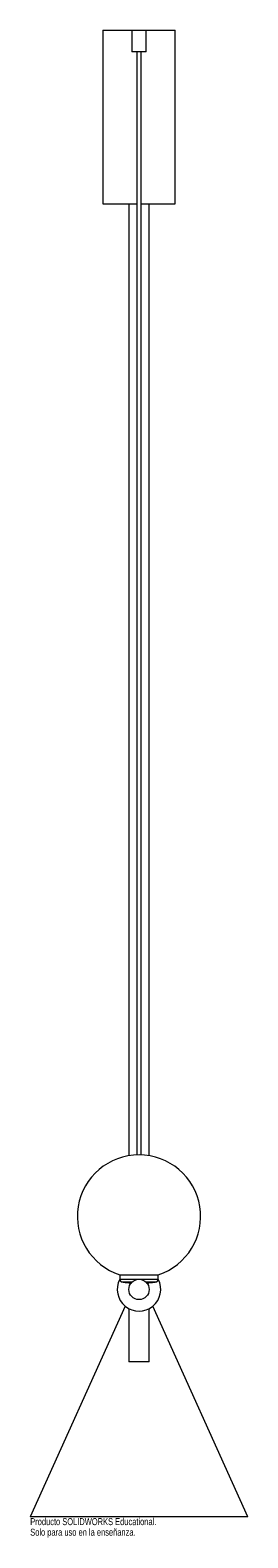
# Paper-space layout '_Derecha' of a CAD drawing. Header units: millimetres. Extents: x -75 to 75, y -1042 to 0.
import ezdxf

# ---------------------------------------------------------------- set-up
doc = ezdxf.new("R2010")
doc.units = ezdxf.units.MM
doc.styles.add('SLDTEXTSTYLE0', font='TXT', dxfattribs={"width": 0.7})

psp = doc.layouts.new('_Derecha')

# ---------------------------------------------------------------- linework, layer by layer
at = {"color": 7, "linetype": 'Continuous', "lineweight": 15}
for p, q in [((-25, 0), (-25, -120)), ((-25, 0), (25, 0)), ((25, -120), (25, 0)), ((-5, 0), (-5, -15)), ((5, -15), (5, 0)), ((5, -15), (-5, -15)), ((-1.5, -15), (-1.5, -777.1)), ((1.5, -777.1), (1.5, -15)), ((-25, -120), (-1.5, -120)), ((-7, -120), (-7, -777.6)), ((1.5, -120), (25, -120)), ((7, -777.6), (7, -120)), ((-13.3, -859.8), (13.3, -859.8)), ((-13.3, -859.9), (-13.3, -862.9)), ((13.3, -862.9), (13.3, -859.9)), ((-11.7, -864.8), (-4.7, -864.8)), ((4.7, -864.8), (11.7, -864.8)), ((-9.6, -881.6), (-75, -1027)), ((-7, -883.3), (-7, -920)), ((7, -920), (7, -883.3)), ((75, -1027), (9.6, -881.6)), ((7, -920), (-7, -920)), ((75, -1027), (-75, -1027))]:
    psp.add_line(p, q, dxfattribs=at)
at = {"color": 8, "linetype": 'Continuous', "lineweight": 15}
psp.add_line((-13.3, -862.9), (13.3, -862.9), dxfattribs=at)
at = {"color": 7, "linetype": 'Continuous', "lineweight": 15}
psp.add_circle((0, -870), 7, dxfattribs=at)
for centre, radius, start, end in [((0, -819.5), 42.5, 288.2068, 251.7932), ((0, -870), 15, 152.2367, 27.7633), ((-11.3, -862.9), 2, 180, 259.2221), ((11.3, -862.9), 2, 280.7779, 0)]:
    psp.add_arc(centre, radius, start, end, dxfattribs=at)
for points, knots in [([(-11.7, -864.8), (-10.7, -865), (-8.6, -865.2), (-6.4, -865.4), (-5.1, -865.4), (-5, -865.4)], [0, 0, 0, 0, 0.438289, 0.933309, 1, 1, 1, 1]), ([(5, -865.4), (5.6, -865.4), (7.1, -865.3), (9.3, -865.2), (10.9, -864.9), (11.7, -864.8)], [0, 0, 0, 0, 0.277608, 0.658858, 1, 1, 1, 1])]:
    psp.add_open_spline(points, degree=3, knots=knots, dxfattribs=at)

# ---------------------------------------------------------------- texts
at = {"color": 7, "linetype": 'Continuous', "char_height": 4.834, "attachment_point": 1, "style": 'SLDTEXTSTYLE0'}
for s, insert in [('Producto SOLIDWORKS Educational.', (-75, -1028)), ('Solo para uso en la enseñanza.', (-75, -1035.3))]:
    psp.add_mtext(s, dxfattribs=dict(at, insert=insert))

doc.saveas('drawing.dxf')
